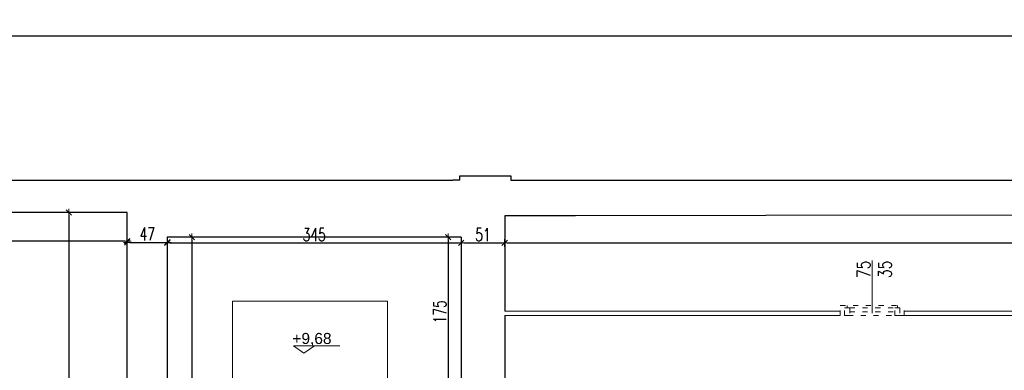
# Model space of a CAD drawing. Header units: millimetres. Extents: x 0 to 111311, y -48878 to -25280.
# Tile 80 of 244: x 81683 to 82839, y -35104 to -34692. Entities that reach past the tile are written whole.
import ezdxf

# ---------------------------------------------------------------- set-up
doc = ezdxf.new("R2010")
doc.units = ezdxf.units.MM
doc.linetypes.add('03b05', pattern=[15, 6, -9])
doc.layers.get('Defpoints').update_dxf_attribs({"color": 30})
for name, color, linetype, lineweight in [('J opisy', 7, 'Continuous', 9), ('J stolarka_okna', 144, 'Continuous', 0), ('J wymiary', 1, 'Continuous', 9), ('OPIS', 7, 'Continuous', 5), ('sciany', 252, 'Continuous', 30)]:
    doc.layers.add(name, color=color, linetype=linetype, lineweight=lineweight)
doc.styles.add('ADESK2', font='simplex', dxfattribs={"width": 0.7})
doc.styles.get("Standard").update_dxf_attribs({"font": 'arial.ttf'})
doc.dimstyles.new('1-100', dxfattribs={"dimscale": 1.5, "dimtxt": 10, "dimasz": 2, "dimexe": 1, "dimexo": 1, "dimgap": 1.5, "dimtad": 1, "dimdec": 0, "dimrnd": 0.5, "dimdsep": 46, "dimtxsty": 'ADESK2', "dimblk": 'wymiar', "dimcen": -1, "dimdle": 5, "dimse1": 1, "dimse2": 1, "dimclrd": 256, "dimclre": 256, "dimclrt": 256, "dimadec": 0, "dimazin": 0, "dimtfac": 1, "dimtdec": 0, "dimtix": 1, "dimtmove": 0, "dimatfit": 3, "dimfxl": 20, "dimfxlon": 1, "dimtolj": 1, "dimtzin": 0, "dimarcsym": 0})

# ---------------------------------------------------------------- blocks, each defined once
blk = doc.blocks.new('wymiar')
for p, q in [((1.5, 0), (-1.5, 0)), ((1.06, 1.06), (-1.06, -1.06)), ((0, 1.5), (0, -1.5))]:
    blk.add_line(p, q)
blk = doc.blocks.new('*D3094')
at = {"layer": 'Defpoints', "color": 0, "ltscale": 4}
for p in [(81254.4, -34918.4), (81809.4, -34918.4), (81254.4, -34952.1)]:
    blk.add_point(p, dxfattribs=at)
at = {"layer": 'J wymiary', "lineweight": -2}
blk.add_line((81806.4, -34952.1), (81257.4, -34952.1), dxfattribs=at)
at = {"layer": 'J wymiary', "lineweight": -2, "ltscale": 4, "xscale": 3, "yscale": 3, "zscale": 3, "rotation": 180}
blk.add_blockref('wymiar', (81254.4, -34952.1), dxfattribs=at)
at = {"layer": 'J wymiary', "lineweight": -2, "ltscale": 4, "xscale": 3, "yscale": 3, "zscale": 3}
blk.add_blockref('wymiar', (81809.4, -34952.1), dxfattribs=at)
at = {"layer": 'J wymiary', "ltscale": 4, "insert": (81531.9, -34942.3), "char_height": 15, "attachment_point": 5, "style": 'ADESK2'}
blk.add_mtext('\\A1;555', dxfattribs=at)
blk = doc.blocks.new('*D3095')
at = {"layer": 'Defpoints', "color": 0, "ltscale": 4}
for p in [(81809.4, -34953.4), (81856.4, -34953.4), (81856.4, -34953.4)]:
    blk.add_point(p, dxfattribs=at)
at = {"layer": 'J wymiary', "lineweight": -2}
blk.add_line((81812.4, -34953.4), (81853.4, -34953.4), dxfattribs=at)
at = {"layer": 'J wymiary', "lineweight": -2, "ltscale": 4, "xscale": 3, "yscale": 3, "zscale": 3, "rotation": 180}
blk.add_blockref('wymiar', (81809.4, -34953.4), dxfattribs=at)
at = {"layer": 'J wymiary', "lineweight": -2, "ltscale": 4, "xscale": 3, "yscale": 3, "zscale": 3}
blk.add_blockref('wymiar', (81856.4, -34953.4), dxfattribs=at)
at = {"layer": 'J wymiary', "ltscale": 4, "insert": (81832.9, -34943.6), "char_height": 15, "attachment_point": 5, "style": 'ADESK2'}
blk.add_mtext('\\A1;47', dxfattribs=at)
blk = doc.blocks.new('*D3096')
at = {"layer": 'Defpoints', "color": 0, "ltscale": 4}
for p in [(82201.4, -34947.4), (81856.4, -34953.4), (82201.4, -34954.1)]:
    blk.add_point(p, dxfattribs=at)
at = {"layer": 'J wymiary', "lineweight": -2}
blk.add_line((81859.4, -34954.1), (82198.4, -34954.1), dxfattribs=at)
at = {"layer": 'J wymiary', "lineweight": -2, "ltscale": 4, "xscale": 3, "yscale": 3, "zscale": 3, "rotation": 180}
blk.add_blockref('wymiar', (81856.4, -34954.1), dxfattribs=at)
at = {"layer": 'J wymiary', "lineweight": -2, "ltscale": 4, "xscale": 3, "yscale": 3, "zscale": 3}
blk.add_blockref('wymiar', (82201.4, -34954.1), dxfattribs=at)
at = {"layer": 'J wymiary', "ltscale": 4, "insert": (82028.9, -34944.4), "char_height": 15, "attachment_point": 5, "style": 'ADESK2'}
blk.add_mtext('\\A1;345', dxfattribs=at)
blk = doc.blocks.new('*D3097')
at = {"layer": 'Defpoints', "color": 0, "ltscale": 4}
for p in [(82201.4, -34954.1), (82252.4, -34954.1), (82252.4, -34954.1)]:
    blk.add_point(p, dxfattribs=at)
at = {"layer": 'J wymiary', "lineweight": -2}
blk.add_line((82204.4, -34954.1), (82249.4, -34954.1), dxfattribs=at)
at = {"layer": 'J wymiary', "lineweight": -2, "ltscale": 4, "xscale": 3, "yscale": 3, "zscale": 3, "rotation": 180}
blk.add_blockref('wymiar', (82201.4, -34954.1), dxfattribs=at)
at = {"layer": 'J wymiary', "lineweight": -2, "ltscale": 4, "xscale": 3, "yscale": 3, "zscale": 3}
blk.add_blockref('wymiar', (82252.4, -34954.1), dxfattribs=at)
at = {"layer": 'J wymiary', "ltscale": 4, "insert": (82226.9, -34944.4), "char_height": 15, "attachment_point": 5, "style": 'ADESK2'}
blk.add_mtext('\\A1;51', dxfattribs=at)
blk = doc.blocks.new('*D3136')
at = {"layer": 'Defpoints', "color": 0, "ltscale": 4}
for p in [(82201.4, -34947.4), (82186.1, -35122.4), (82201.4, -35122.4)]:
    blk.add_point(p, dxfattribs=at)
at = {"layer": 'J wymiary', "lineweight": -2}
blk.add_line((82186.1, -34950.4), (82186.1, -35119.4), dxfattribs=at)
at = {"layer": 'J wymiary', "lineweight": -2, "ltscale": 4, "xscale": 3, "yscale": 3, "zscale": 3}
for p, rotation in [((82186.1, -34947.4), 90), ((82186.1, -35122.4), 270)]:
    blk.add_blockref('wymiar', p, dxfattribs=dict(at, rotation=rotation))
at = {"layer": 'J wymiary', "ltscale": 4, "insert": (82176.3, -35034.9), "char_height": 15, "attachment_point": 5, "rotation": 90, "style": 'ADESK2'}
blk.add_mtext('\\A1;175', dxfattribs=at)
blk = doc.blocks.new('*D3169')
at = {"layer": 'Defpoints', "color": 0, "ltscale": 4}
for p in [(81856.4, -34947.4), (81856.4, -35499.4), (81885.1, -35499.4)]:
    blk.add_point(p, dxfattribs=at)
at = {"layer": 'J wymiary', "lineweight": -2}
blk.add_line((81885.1, -34950.4), (81885.1, -35496.4), dxfattribs=at)
at = {"layer": 'J wymiary', "lineweight": -2, "ltscale": 4, "xscale": 3, "yscale": 3, "zscale": 3}
for p, rotation in [((81885.1, -34947.4), 90), ((81885.1, -35499.4), 270)]:
    blk.add_blockref('wymiar', p, dxfattribs=dict(at, rotation=rotation))
at = {"layer": 'J wymiary', "ltscale": 4, "insert": (81875.4, -35223.4), "char_height": 15, "attachment_point": 5, "rotation": 90, "style": 'ADESK2'}
blk.add_mtext('\\A1;552', dxfattribs=at)
blk = doc.blocks.new('*D3238')
at = {"layer": 'Defpoints', "color": 0, "ltscale": 4}
for p in [(82252.4, -34922.4), (85862.4, -34918.4), (85862.4, -34954.1)]:
    blk.add_point(p, dxfattribs=at)
at = {"layer": 'J wymiary', "lineweight": -2}
blk.add_line((82255.4, -34954.1), (85859.4, -34954.1), dxfattribs=at)
at = {"layer": 'J wymiary', "lineweight": -2, "ltscale": 4, "xscale": 3, "yscale": 3, "zscale": 3, "rotation": 180}
blk.add_blockref('wymiar', (82252.4, -34954.1), dxfattribs=at)
at = {"layer": 'J wymiary', "lineweight": -2, "ltscale": 4, "xscale": 3, "yscale": 3, "zscale": 3}
blk.add_blockref('wymiar', (85862.4, -34954.1), dxfattribs=at)
at = {"layer": 'J wymiary', "ltscale": 4, "insert": (84057.4, -34944.4), "char_height": 15, "attachment_point": 5, "style": 'ADESK2'}
blk.add_mtext('\\A1;3610', dxfattribs=at)
blk = doc.blocks.new('*D3249')
at = {"layer": 'Defpoints', "color": 0, "ltscale": 4}
for p in [(81204.4, -34711.4), (81204.4, -34918.4), (85916.6, -34918.8)]:
    blk.add_point(p, dxfattribs=at)
at = {"layer": 'J wymiary', "lineweight": -2}
blk.add_line((85913.6, -34711.4), (81207.4, -34711.4), dxfattribs=at)
at = {"layer": 'J wymiary', "lineweight": -2, "ltscale": 4, "xscale": 3, "yscale": 3, "zscale": 3, "rotation": 180}
blk.add_blockref('wymiar', (81204.4, -34711.4), dxfattribs=at)
at = {"layer": 'J wymiary', "lineweight": -2, "ltscale": 4, "xscale": 3, "yscale": 3, "zscale": 3}
blk.add_blockref('wymiar', (85916.6, -34711.4), dxfattribs=at)
at = {"layer": 'J wymiary', "ltscale": 4, "insert": (83560.5, -34701.7), "char_height": 15, "attachment_point": 5, "style": 'ADESK2'}
blk.add_mtext('\\A1;4712', dxfattribs=at)
blk = doc.blocks.new('*D3250')
at = {"layer": 'Defpoints', "color": 0, "ltscale": 4}
for p in [(82229.8, -34875.2), (81072.7, -36714.6), (81242.8, -36714.6)]:
    blk.add_point(p, dxfattribs=at)
at = {"layer": 'J wymiary', "lineweight": -2}
blk.add_line((81072.7, -34878.2), (81072.7, -36711.6), dxfattribs=at)
at = {"layer": 'J wymiary', "lineweight": -2, "ltscale": 4, "xscale": 3, "yscale": 3, "zscale": 3}
for p, rotation in [((81072.7, -34875.2), 90), ((81072.7, -36714.6), 270)]:
    blk.add_blockref('wymiar', p, dxfattribs=dict(at, rotation=rotation))
at = {"layer": 'J wymiary', "ltscale": 4, "insert": (81063, -35794.9), "char_height": 15, "attachment_point": 5, "rotation": 90, "style": 'ADESK2'}
blk.add_mtext('\\A1;1840', dxfattribs=at)
blk = doc.blocks.new('A$C518426B5')
at = {"layer": 'OPIS', "color": 251}
for p, q in [((0, 8.8), (54.2, 8.8)), ((0, 8.8), (11.9, 0)), ((11.9, 0), (24.5, 8.8))]:
    blk.add_line(p, q, dxfattribs=at)
blk = doc.blocks.new('*D3258')
at = {"layer": 'Defpoints', "color": 0, "ltscale": 4}
for p in [(81809.4, -34918.4), (81740.9, -35801.4), (81809.4, -35801.4)]:
    blk.add_point(p, dxfattribs=at)
at = {"layer": 'J wymiary', "lineweight": -2}
blk.add_line((81740.9, -34921.4), (81740.9, -35798.4), dxfattribs=at)
at = {"layer": 'J wymiary', "lineweight": -2, "ltscale": 4, "xscale": 3, "yscale": 3, "zscale": 3}
for p, rotation in [((81740.9, -34918.4), 90), ((81740.9, -35801.4), 270)]:
    blk.add_blockref('wymiar', p, dxfattribs=dict(at, rotation=rotation))
at = {"layer": 'J wymiary', "ltscale": 4, "insert": (81731.1, -35359.9), "char_height": 15, "attachment_point": 5, "rotation": 90, "style": 'ADESK2'}
blk.add_mtext('\\A1;883', dxfattribs=at)

msp = doc.modelspace()

# ---------------------------------------------------------------- linework, layer by layer
at = {"layer": 'J opisy', "linetype": 'Continuous', "lineweight": 9}
msp.add_line((82683.91, -35036.417), (82683.91, -34974.917), dxfattribs=at)
at = {"layer": 'J opisy'}
for p, q in [((81932.91, -35422.417), (81932.91, -35022.667)), ((81932.91, -35022.667), (82114.91, -35022.667)), ((82114.91, -35422.417), (82114.91, -35022.667))]:
    msp.add_line(p, q, dxfattribs=at)
at = {"layer": 'J stolarka_okna', "linetype": '03b05', "lineweight": 9}
for p, q in [((82646.41, -35039.417), (82646.41, -35027.417)), ((82646.41, -35027.417), (82721.41, -35027.417)), ((82651.41, -35039.417), (82651.41, -35030.417)), ((82657.41, -35030.417), (82651.41, -35030.417)), ((82654.41, -35030.417), (82654.41, -35027.417)), ((82657.41, -35030.417), (82657.41, -35039.417)), ((82657.41, -35030.417), (82710.41, -35030.417)), ((82710.41, -35039.417), (82710.41, -35030.417)), ((82716.41, -35030.417), (82710.41, -35030.417)), ((82713.41, -35030.417), (82713.41, -35027.417)), ((82716.41, -35030.417), (82716.41, -35039.417)), ((82721.41, -35039.417), (82721.41, -35027.417)), ((82646.41, -35034.417), (82646.41, -35039.417)), ((82721.41, -35039.417), (82646.41, -35039.417)), ((82651.41, -35039.417), (82657.41, -35039.417)), ((82657.41, -35034.917), (82710.41, -35034.917)), ((82710.41, -35039.417), (82716.41, -35039.417))]:
    msp.add_line(p, q, dxfattribs=at)
at = {"layer": 'sciany'}
for p, q in [((81448.41, -34880.417), (82191.41, -34880.417)), ((82199.775, -34880.417), (82191.41, -34880.417)), ((82199.775, -34880.417), (82199.775, -34875.19)), ((82199.775, -34875.19), (82259.775, -34875.19)), ((82259.775, -34875.19), (82259.775, -34880.417)), ((82259.775, -34880.417), (85305.775, -34880.417)), ((81809.41, -34918.417), (81254.41, -34918.417)), ((81809.41, -35151.417), (81809.41, -34918.417)), ((85269.183, -34918.417), (82252.41, -34922.417)), ((82252.41, -34922.417), (82252.41, -35034.417)), ((82335.41, -34922.417), (82252.41, -34922.417)), ((82163.41, -34947.417), (81856.41, -34947.417)), ((81856.41, -34947.417), (81856.41, -35151.417)), ((82201.41, -34947.417), (82163.41, -34947.417)), ((82201.41, -34947.417), (82201.41, -35499.417)), ((82252.41, -35039.417), (82252.41, -35499.417))]:
    msp.add_line(p, q, dxfattribs=at)
at = {"layer": 'sciany', "color": 8, "lineweight": 5}
for p, q in [((82252.41, -35034.417), (82646.41, -35034.417)), ((82252.41, -35039.417), (82646.41, -35039.417)), ((82721.41, -35034.417), (83745.41, -35034.417)), ((82721.41, -35039.417), (83745.41, -35039.417))]:
    msp.add_line(p, q, dxfattribs=at)

# ---------------------------------------------------------------- block references
at = {"layer": 'J opisy', "extrusion": (0, 0, -1), "xscale": -1, "zscale": -1}
msp.add_blockref('A$C518426B5', (-82004.606, -35083.673), dxfattribs=at)

# ---------------------------------------------------------------- texts
at = {"insert": (82003.241, -35059.825), "char_height": 13, "width": 192.1242, "attachment_point": 1}
msp.add_mtext('+9,68', dxfattribs=at)
at = {"layer": 'J opisy', "insert": (82686.299, -34985.117), "char_height": 15, "width": 30.20626, "attachment_point": 5, "rotation": 90, "line_spacing_factor": 0.771429}
msp.add_mtext('\\pxsm1;{\\Fsimplex|c238;\\W0.8;75\\Fsimplex|c0;\\P\\Fsimplex|c238;35}', dxfattribs=at)

# ---------------------------------------------------------------- dimensions: what is measured, and where the dimension line sits
at = {"layer": 'J wymiary'}
for base, p1, p2, picture, middle in [((81204.41, -34711.446), (85916.636, -34918.782), (81204.41, -34918.417), '*D3249', (83560.523, -34701.696)), ((85862.41, -34954.1), (82252.41, -34922.417), (85862.41, -34918.417), '*D3238', (84057.41, -34944.35))]:
    dim = msp.add_linear_dim(base=base, p1=p1, p2=p2, dimstyle='1-100', override={"dimblk": 'wymiar'}, dxfattribs=at)
    dim.commit()
    dim.dimension.update_dxf_attribs({"geometry": picture, "text_midpoint": middle})
for base, p1, p2, picture, middle in [((81072.749, -36714.643), (82229.775, -34875.19), (81242.775, -36714.643), '*D3250', (81062.999, -35794.917)), ((81740.873, -35801.417), (81809.41, -34918.417), (81809.41, -35801.417), '*D3258', (81731.123, -35359.917))]:
    dim = msp.add_linear_dim(base=base, p1=p1, p2=p2, angle=90, dimstyle='1-100', override={"dimblk": 'wymiar'}, dxfattribs=at)
    dim.commit()
    dim.dimension.update_dxf_attribs({"geometry": picture, "text_midpoint": middle})
for base, p1, p2, picture, middle in [((81254.41, -34952.073), (81809.41, -34918.417), (81254.41, -34918.417), '*D3094', (81531.91, -34942.323)), ((81856.41, -34953.396), (81809.41, -34953.37), (81856.41, -34953.37), '*D3095', (81832.91, -34943.646)), ((82201.41, -34954.1), (81856.41, -34953.396), (82201.41, -34947.417), '*D3096', (82028.91, -34944.35)), ((82252.41, -34954.1), (82201.41, -34954.1), (82252.41, -34954.1), '*D3097', (82226.91, -34944.35))]:
    dim = msp.add_linear_dim(base=base, p1=p1, p2=p2, dimstyle='1-100', dxfattribs=at)
    dim.commit()
    dim.dimension.update_dxf_attribs({"geometry": picture, "text_midpoint": middle})
for base, p1, p2, picture, middle in [((81885.125, -35499.417), (81856.41, -34947.417), (81856.41, -35499.417), '*D3169', (81875.375, -35223.417)), ((82186.061, -35122.417), (82201.41, -34947.417), (82201.41, -35122.417), '*D3136', (82176.311, -35034.917))]:
    dim = msp.add_linear_dim(base=base, p1=p1, p2=p2, angle=90, dimstyle='1-100', dxfattribs=at)
    dim.commit()
    dim.dimension.update_dxf_attribs({"geometry": picture, "text_midpoint": middle})

doc.saveas('drawing.dxf')
